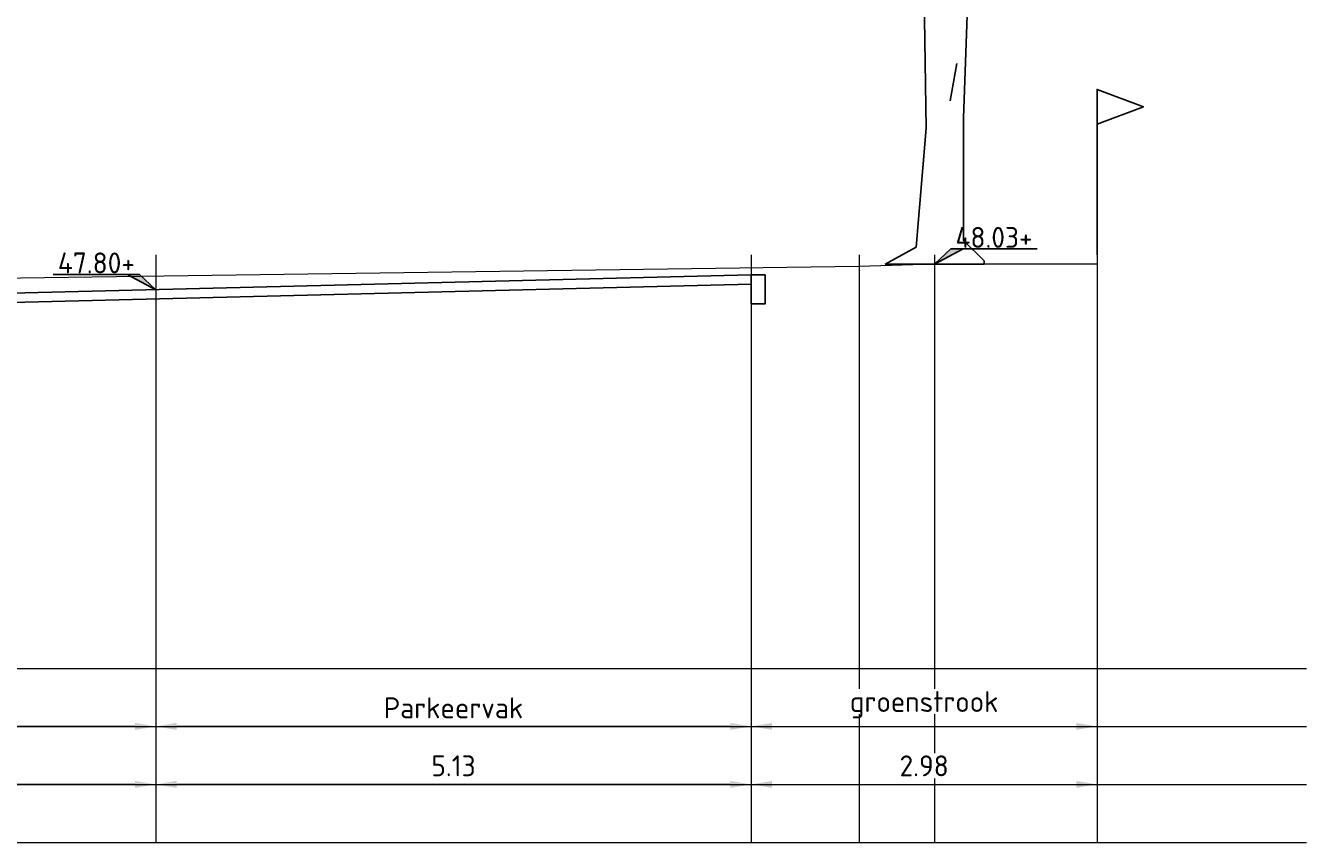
# Model space of a CAD drawing. Header units: metres. Extents: x 186340 to 190086, y 444329 to 445139.
# Tile 50 of 62: x 188613 to 188624, y 445058 to 445065. Entities that reach past the tile are written whole.
import ezdxf
from ezdxf.enums import TextEntityAlignment as Align

# ---------------------------------------------------------------- set-up
doc = ezdxf.new("R2010")
doc.units = ezdxf.units.M
doc.layers.get('0').update_dxf_attribs({"lineweight": 25})
doc.layers.get('Defpoints').update_dxf_attribs({"color": 5, "lineweight": 25})
for name, color, linetype, lineweight in [('B-WE-AL-HOOGTELABEL-SD', 253, 'Continuous', 25), ('B-WE-OG-TERREIN_ERF-SD', 253, 'Continuous', 25), ('N-WE-AL-HOOGTELABEL-SD', 7, 'Continuous', 25), ('N-WE-VH-ONTWERPLIJN-GD', 7, 'Continuous', 25), ('X-XX-AL-MAATVOERING-M', 7, 'Continuous', 18)]:
    doc.layers.add(name, color=color, linetype=linetype, lineweight=lineweight)
doc.layers.add('B-WE-GR-BOOM-SD', color=7, linetype='Continuous', lineweight=25, true_color=0x1f7f00, transparency=0.25)
doc.layers.add('B-WE-GR-MAAIVELD-GD', color=7, linetype='Continuous', lineweight=18, true_color=0x3f7f00)
doc.layers.add('X-XX-AL-HULPLIJN-G', color=7, linetype='Continuous', lineweight=18, true_color=0xff7f9f, plot=False)
doc.styles.add('NLCS-ISO', font='NLCS-ISO.ttf')
doc.styles.add('NLCS-ISO-M100-T18', font='NLCS-ISO.ttf', dxfattribs={"height": 0.18})
doc.dimstyles.new('NLCS-M100-T18-PIJL_L2_H1', dxfattribs={"dimscale": 0.1, "dimtxt": 0.18, "dimasz": 1.8, "dimexe": 2, "dimexo": 2, "dimgap": 0.7, "dimtad": 1, "dimzin": 0, "dimdsep": 46, "dimtxsty": 'NLCS-ISO-M100-T18', "dimcen": 0, "dimdle": 2, "dimclrd": 256, "dimclre": 256, "dimclrt": 256, "dimadec": 1, "dimazin": 0, "dimtfac": 1, "dimtofl": 0, "dimtmove": 0, "dimatfit": 3, "dimfxl": 2, "dimfxlon": 1, "dimtfill": 1, "dimtfillclr": 256, "dimtolj": 1, "dimtzin": 0, "dimlwd": -1, "dimlwe": -1, "dimarcsym": 0})

# ---------------------------------------------------------------- blocks, each defined once
blk = doc.blocks.new('*U24')
blk.add_lwpolyline([(-8.84, 1.31), (-1.4, 1.31), (0, 0), (-2.46, 1.31)])
blk.add_solid([(-1.4, 1.31), (-2.46, 1.31), (0, 0)])
at = {"style": 'NLCS-ISO'}
blk.add_attdef('HGT', text='', height=1.8, dxfattribs=at).set_placement((-5.12, 1.41), align=Align.CENTER)
blk = doc.blocks.new('*U25')
blk.add_lwpolyline([(8.84, 1.31), (1.4, 1.31), (0, 0), (2.46, 1.31)])
blk.add_solid([(1.4, 1.31), (2.46, 1.31), (0, 0)])
at = {"style": 'NLCS-ISO'}
blk.add_attdef('HGT', text='', height=1.8, dxfattribs=at).set_placement((5.12, 1.41), align=Align.CENTER)
blk = doc.blocks.new('*D163')
at = {"layer": 'Defpoints', "color": 0, "transparency": 16777216}
for p in [(188622.666, 445063.057), (188619.686, 445062.734), (188622.666, 445058.492)]:
    blk.add_point(p, dxfattribs=at)
at = {"layer": 'X-XX-AL-MAATVOERING-M', "transparency": 16777216}
for p, q in [((188619.686, 445058.692), (188619.686, 445058.292)), ((188622.666, 445058.692), (188622.666, 445058.292)), ((188619.866, 445058.492), (188622.486, 445058.492))]:
    blk.add_line(p, q, dxfattribs=at)
for points in [[(188619.866, 445058.522), (188619.866, 445058.462), (188619.686, 445058.492)], [(188622.486, 445058.522), (188622.486, 445058.462), (188622.666, 445058.492)]]:
    blk.add_solid(points, dxfattribs=at)
at = {"layer": 'X-XX-AL-MAATVOERING-M', "transparency": 16777216, "insert": (188621.176, 445058.652), "char_height": 0.18, "attachment_point": 5, "style": 'NLCS-ISO-M100-T18', "bg_fill": 3, "box_fill_scale": 1.1, "bg_fill_color": 256, "bg_fill_true_color": 13158600, "bg_fill_transparency": 0}
blk.add_mtext('\\A1;2.98', dxfattribs=at)
blk = doc.blocks.new('*D158')
at = {"layer": 'Defpoints', "color": 0, "transparency": 16777216}
for p in [(188614.556, 445062.857), (188619.686, 445062.857), (188614.556, 445058.492)]:
    blk.add_point(p, dxfattribs=at)
at = {"layer": 'X-XX-AL-MAATVOERING-M', "transparency": 16777216}
for p, q in [((188614.556, 445058.692), (188614.556, 445058.292)), ((188619.686, 445058.692), (188619.686, 445058.292)), ((188619.506, 445058.492), (188614.736, 445058.492))]:
    blk.add_line(p, q, dxfattribs=at)
for points in [[(188614.736, 445058.522), (188614.736, 445058.462), (188614.556, 445058.492)], [(188619.506, 445058.522), (188619.506, 445058.462), (188619.686, 445058.492)]]:
    blk.add_solid(points, dxfattribs=at)
at = {"layer": 'X-XX-AL-MAATVOERING-M', "transparency": 16777216, "insert": (188617.121, 445058.652), "char_height": 0.18, "attachment_point": 5, "style": 'NLCS-ISO-M100-T18', "bg_fill": 3, "box_fill_scale": 1.1, "bg_fill_color": 256, "bg_fill_true_color": 13158600, "bg_fill_transparency": 0}
blk.add_mtext('\\A1;5.13', dxfattribs=at)
blk = doc.blocks.new('*D162')
at = {"layer": 'Defpoints', "color": 0, "transparency": 16777216}
for p in [(188619.686, 445059.492), (188622.666, 445059.492), (188622.666, 445058.992)]:
    blk.add_point(p, dxfattribs=at)
at = {"layer": 'X-XX-AL-MAATVOERING-M', "transparency": 16777216}
for p, q in [((188619.686, 445059.192), (188619.686, 445058.792)), ((188622.666, 445059.192), (188622.666, 445058.792)), ((188619.866, 445058.992), (188622.486, 445058.992))]:
    blk.add_line(p, q, dxfattribs=at)
for points in [[(188619.866, 445059.022), (188619.866, 445058.962), (188619.686, 445058.992)], [(188622.486, 445059.022), (188622.486, 445058.962), (188622.666, 445058.992)]]:
    blk.add_solid(points, dxfattribs=at)
at = {"layer": 'X-XX-AL-MAATVOERING-M', "transparency": 16777216, "insert": (188621.176, 445059.179), "char_height": 0.18, "attachment_point": 5, "style": 'NLCS-ISO-M100-T18', "bg_fill": 3, "box_fill_scale": 1.1, "bg_fill_color": 256, "bg_fill_true_color": 13158600, "bg_fill_transparency": 0}
blk.add_mtext('\\A1;groenstrook', dxfattribs=at)
blk = doc.blocks.new('*D164')
at = {"layer": 'Defpoints', "color": 0, "transparency": 16777216}
for p in [(188614.556, 445059.492), (188619.686, 445059.492), (188614.556, 445058.992)]:
    blk.add_point(p, dxfattribs=at)
at = {"layer": 'X-XX-AL-MAATVOERING-M', "transparency": 16777216}
for p, q in [((188614.556, 445059.192), (188614.556, 445058.792)), ((188619.686, 445059.192), (188619.686, 445058.792)), ((188619.506, 445058.992), (188614.736, 445058.992))]:
    blk.add_line(p, q, dxfattribs=at)
for points in [[(188614.736, 445059.022), (188614.736, 445058.962), (188614.556, 445058.992)], [(188619.506, 445059.022), (188619.506, 445058.962), (188619.686, 445058.992)]]:
    blk.add_solid(points, dxfattribs=at)
at = {"layer": 'X-XX-AL-MAATVOERING-M', "transparency": 16777216, "insert": (188617.121, 445059.152), "char_height": 0.18, "attachment_point": 5, "style": 'NLCS-ISO-M100-T18', "bg_fill": 3, "box_fill_scale": 1.1, "bg_fill_color": 256, "bg_fill_true_color": 13158600, "bg_fill_transparency": 0}
blk.add_mtext('\\A1;Parkeervak', dxfattribs=at)
blk = doc.blocks.new('*D165')
at = {"layer": 'Defpoints', "color": 0, "transparency": 16777216}
for p in [(188608.556, 445059.492), (188614.556, 445059.492), (188608.556, 445058.992)]:
    blk.add_point(p, dxfattribs=at)
at = {"layer": 'X-XX-AL-MAATVOERING-M', "transparency": 16777216}
for p, q in [((188608.556, 445059.192), (188608.556, 445058.792)), ((188614.556, 445059.192), (188614.556, 445058.792)), ((188614.376, 445058.992), (188608.736, 445058.992))]:
    blk.add_line(p, q, dxfattribs=at)
for points in [[(188608.736, 445059.022), (188608.736, 445058.962), (188608.556, 445058.992)], [(188614.376, 445059.022), (188614.376, 445058.962), (188614.556, 445058.992)]]:
    blk.add_solid(points, dxfattribs=at)
at = {"layer": 'X-XX-AL-MAATVOERING-M', "transparency": 16777216, "insert": (188611.556, 445059.179), "char_height": 0.18, "attachment_point": 5, "style": 'NLCS-ISO-M100-T18', "bg_fill": 3, "box_fill_scale": 1.1, "bg_fill_color": 256, "bg_fill_true_color": 13158600, "bg_fill_transparency": 0}
blk.add_mtext('\\A1;Rijbaan', dxfattribs=at)
blk = doc.blocks.new('*D151')
at = {"layer": 'Defpoints', "color": 0, "transparency": 16777216}
for p in [(188608.556, 445058.992), (188614.556, 445058.992), (188608.556, 445058.492)]:
    blk.add_point(p, dxfattribs=at)
at = {"layer": 'X-XX-AL-MAATVOERING-M', "transparency": 16777216}
for p, q in [((188608.556, 445058.692), (188608.556, 445058.292)), ((188614.556, 445058.692), (188614.556, 445058.292)), ((188614.376, 445058.492), (188608.736, 445058.492))]:
    blk.add_line(p, q, dxfattribs=at)
for points in [[(188608.736, 445058.522), (188608.736, 445058.462), (188608.556, 445058.492)], [(188614.376, 445058.522), (188614.376, 445058.462), (188614.556, 445058.492)]]:
    blk.add_solid(points, dxfattribs=at)
at = {"layer": 'X-XX-AL-MAATVOERING-M', "transparency": 16777216, "insert": (188611.556, 445058.652), "char_height": 0.18, "attachment_point": 5, "style": 'NLCS-ISO-M100-T18', "bg_fill": 3, "box_fill_scale": 1.1, "bg_fill_color": 256, "bg_fill_true_color": 13158600, "bg_fill_transparency": 0}
blk.add_mtext('\\A1;6.00', dxfattribs=at)
blk = doc.blocks.new('SGR-BOOM_S02_F_ZIJ-D')
for p, q in [((-0.103, 3.199), (-0.074, 1.174)), ((0.249, 1.262), (0.308, 2.905)), ((0.132, 1.408), (0.191, 1.731)), ((0.249, 0.205), (0.249, 1.262)), ((-0.074, 1.174), (-0.161, 0.146)), ((-0.161, 0.146), (-0.426, 0)), ((0.425, 0.029), (0.249, 0.205)), ((0.425, 0), (-0.426, 0)), ((0.425, 0.029), (0.425, 0))]:
    blk.add_line(p, q)

msp = doc.modelspace()

# ---------------------------------------------------------------- linework, layer by layer
at = {"layer": 'B-WE-GR-MAAIVELD-GD', "flags": 128}
msp.add_lwpolyline([(188620.616, 445062.957), (188606.986, 445062.767)], dxfattribs=at)
at = {"layer": 'B-WE-OG-TERREIN_ERF-SD'}
msp.add_lwpolyline([(188622.666, 445063.057), (188622.666, 445064.484), (188623.066, 445064.334), (188622.666, 445064.184)], dxfattribs=at)
at = {"layer": 'N-WE-VH-ONTWERPLIJN-GD', "flags": 128}
for points in [[(188619.686, 445062.884), (188608.556, 445062.609)], [(188619.686, 445062.804), (188608.558, 445062.529)]]:
    msp.add_lwpolyline(points, dxfattribs=at)
at = {"layer": 'X-XX-AL-HULPLIJN-G'}
for p, q in [((188614.556, 445063.057), (188614.556, 445057.992)), ((188619.686, 445063.057), (188619.686, 445057.992)), ((188620.616, 445063.057), (188620.616, 445057.992)), ((188621.266, 445063.057), (188621.266, 445057.992)), ((188622.666, 445063.057), (188622.666, 445057.992)), ((188576.676, 445057.992), (188624.47, 445057.992))]:
    msp.add_line(p, q, dxfattribs=at)

# ---------------------------------------------------------------- block references
at = {"layer": 'B-WE-AL-HOOGTELABEL-SD', "xscale": 0.1, "yscale": 0.1, "zscale": 0.1}
msp.add_blockref('*U25', (188621.266, 445062.977), dxfattribs=at).add_auto_attribs({'HGT': '48.03+'})
at = {"layer": 'B-WE-GR-BOOM-SD'}
msp.add_blockref('SGR-BOOM_S02_F_ZIJ-D', (188621.267, 445062.977), dxfattribs=at)
at = {"layer": 'N-WE-AL-HOOGTELABEL-SD', "xscale": 0.1, "yscale": 0.1, "zscale": 0.1}
msp.add_blockref('*U24', (188614.556, 445062.757), dxfattribs=at).add_auto_attribs({'HGT': '47.80+'})

# ---------------------------------------------------------------- next in the draw order: dimensions: what is measured, and where the dimension line sits
at = {"layer": 'X-XX-AL-MAATVOERING-M'}
dim = msp.add_linear_dim(base=(188622.666, 445058.492), p1=(188619.686, 445062.734), p2=(188622.666, 445063.057), dimstyle='NLCS-M100-T18-PIJL_L2_H1', dxfattribs=at)
dim.commit()
dim.dimension.update_dxf_attribs({"geometry": '*D163', "text_midpoint": (188621.176, 445058.652)})

# ---------------------------------------------------------------- next in the draw order: linework, layer by layer
at = {"layer": 'B-WE-GR-MAAIVELD-GD', "flags": 128}
for points in [[(188621.266, 445062.977), (188620.616, 445062.957)], [(188622.666, 445062.977), (188621.266, 445062.977)]]:
    msp.add_lwpolyline(points, dxfattribs=at)
at = {"layer": 'N-WE-VH-ONTWERPLIJN-GD', "flags": 128}
msp.add_lwpolyline([(188619.686, 445062.634), (188619.806, 445062.634), (188619.806, 445062.884), (188619.686, 445062.884)], close=True, dxfattribs=at)

# ---------------------------------------------------------------- next in the draw order: dimensions: what is measured, and where the dimension line sits
at = {"layer": 'X-XX-AL-MAATVOERING-M'}
dim = msp.add_linear_dim(base=(188614.556, 445058.492), p1=(188619.686, 445062.857), p2=(188614.556, 445062.857), dimstyle='NLCS-M100-T18-PIJL_L2_H1', dxfattribs=at)
dim.commit()
dim.dimension.update_dxf_attribs({"geometry": '*D158', "text_midpoint": (188617.121, 445058.652)})

# ---------------------------------------------------------------- next in the draw order: linework, layer by layer
at = {"layer": 'X-XX-AL-HULPLIJN-G'}
for p, q in [((188576.676, 445059.492), (188624.47, 445059.492)), ((188576.676, 445058.992), (188624.47, 445058.992)), ((188576.676, 445058.492), (188624.47, 445058.492))]:
    msp.add_line(p, q, dxfattribs=at)

# ---------------------------------------------------------------- next in the draw order: dimensions: what is measured, and where the dimension line sits
at = {"layer": 'X-XX-AL-MAATVOERING-M'}
dim = msp.add_linear_dim(base=(188622.666, 445058.992), p1=(188619.686, 445059.492), p2=(188622.666, 445059.492), text='groenstrook', dimstyle='NLCS-M100-T18-PIJL_L2_H1', dxfattribs=at)
dim.commit()
dim.dimension.update_dxf_attribs({"geometry": '*D162', "text_midpoint": (188621.176, 445059.179)})

# ---------------------------------------------------------------- next in the draw order: dimensions: what is measured, and where the dimension line sits
dim = msp.add_linear_dim(base=(188614.556, 445058.992), p1=(188619.686, 445059.492), p2=(188614.556, 445059.492), text='Parkeervak', dimstyle='NLCS-M100-T18-PIJL_L2_H1', dxfattribs=at)
dim.commit()
dim.dimension.update_dxf_attribs({"geometry": '*D164', "text_midpoint": (188617.121, 445059.152)})

# ---------------------------------------------------------------- next in the draw order: dimensions: what is measured, and where the dimension line sits
dim = msp.add_linear_dim(base=(188608.556, 445058.992), p1=(188614.556, 445059.492), p2=(188608.556, 445059.492), text='Rijbaan', dimstyle='NLCS-M100-T18-PIJL_L2_H1', dxfattribs=at)
dim.commit()
dim.dimension.update_dxf_attribs({"geometry": '*D165', "text_midpoint": (188611.556, 445059.179)})

# ---------------------------------------------------------------- next in the draw order: dimensions: what is measured, and where the dimension line sits
dim = msp.add_linear_dim(base=(188608.556, 445058.492), p1=(188614.556, 445058.992), p2=(188608.556, 445058.992), dimstyle='NLCS-M100-T18-PIJL_L2_H1', dxfattribs=at)
dim.commit()
dim.dimension.update_dxf_attribs({"geometry": '*D151', "text_midpoint": (188611.556, 445058.652)})

doc.saveas('drawing.dxf')
